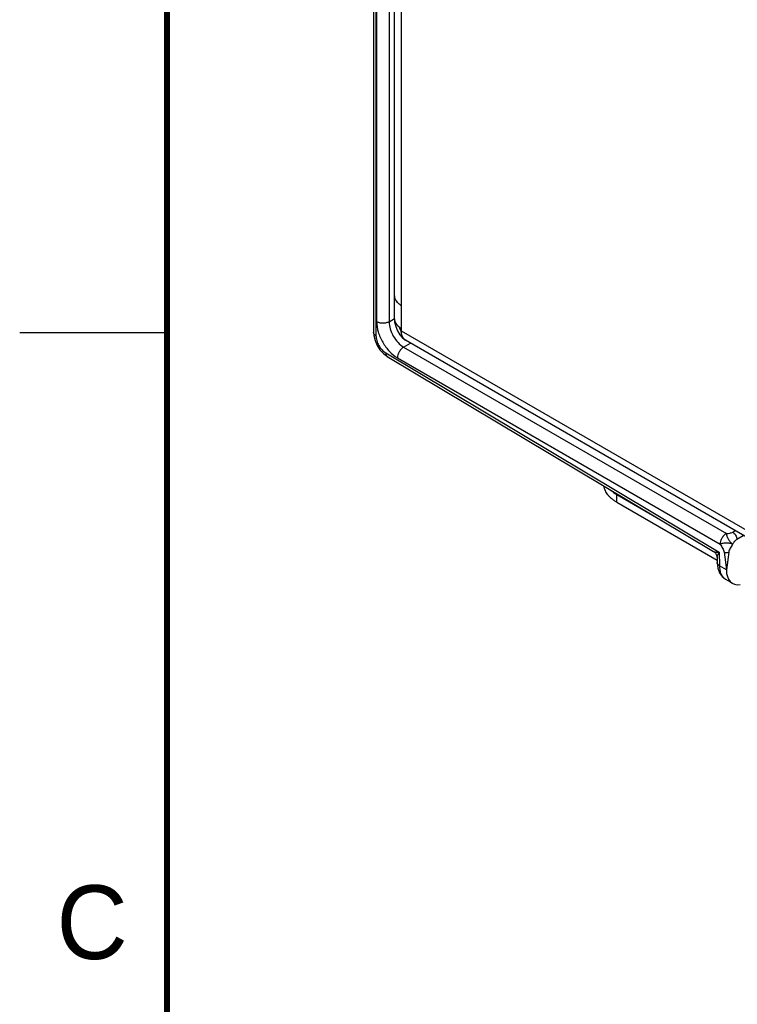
# Model space of a CAD drawing. Header units: inches. Extents: x 0 to 22, y 0 to 17.
# Tile 10 of 37: x 0 to 2.4, y 10.5 to 13.8. Entities that reach past the tile are written whole.
import ezdxf

# ---------------------------------------------------------------- set-up
doc = ezdxf.new("R2010")
doc.units = ezdxf.units.IN
doc.header["$LTSCALE"] = 1.21
doc.header["$MEASUREMENT"] = 0
doc.layers.get('0').update_dxf_attribs({"linetype": 'CONTINUOUS'})
doc.layers.add('03___PRT_ALL_CURVES', color=7, linetype='CONTINUOUS')
doc.layers.add('FEATURES', color=7, linetype='CONTINUOUS')
doc.styles.add('TEXTSTYLE_2', font='txt')

msp = doc.modelspace()

# ---------------------------------------------------------------- linework, layer by layer
at = {"color": 7, "linetype": 'CONTINUOUS'}
for p, q in [((1.2007, 15.1268), (1.2007, 12.7505)), ((1.2087, 15.1158), (1.2087, 12.7395)), ((1.211, 15.0658), (1.211, 12.7869)), ((1.2532, 15.0657), (1.2532, 12.7868)), ((1.2532, 12.7868), (1.2711, 12.7973)), ((1.2007, 12.7505), (1.2015, 12.7398)), ((1.3025, 12.7009), (1.3257, 12.7146)), ((1.3025, 12.7009), (2.3973, 12.0688)), ((1.2341, 12.6788), (1.2473, 12.6689)), ((1.242, 12.681), (2.3732, 12.0051)), ((1.2472, 12.6689), (2.3535, 12.0078)), ((1.2817, 12.6644), (2.3764, 12.0323)), ((2.4189, 12.0733), (2.4276, 12.0784)), ((2.4331, 12.0488), (2.4546, 12.0614)), ((2.3732, 12.0051), (2.3739, 11.9592)), ((2.3896, 12.0056), (2.3975, 11.9451)), ((2.4054, 12.0055), (2.3975, 11.9451)), ((2.3657, 11.9868), (2.366, 11.9699)), ((2.366, 11.9699), (2.366, 11.9699)), ((2.3975, 11.9451), (2.3739, 11.9592)), ((2.3945, 11.9135), (2.4179, 11.8995))]:
    msp.add_line(p, q, dxfattribs=at)
at = {"color": 3, "linetype": 'CONTINUOUS'}
for p, q in [((1.2711, 12.797), (1.2711, 15.0285)), ((1.2946, 15.004), (1.2946, 12.7562)), ((1.2769, 12.8573), (1.2801, 12.8534)), ((1.2873, 12.7692), (1.2877, 12.7689)), ((1.2946, 12.7562), (2.6904, 11.9503)), ((1.2975, 12.7385), (1.2963, 12.7423)), ((2.649, 11.9505), (1.3091, 12.7242))]:
    msp.add_line(p, q, dxfattribs=at)
at = {"color": 2, "linetype": 'CONTINUOUS'}
msp.add_line((0, 12.75), (0.5, 12.75), dxfattribs=at)
at = {"color": 7, "linetype": 'CONTINUOUS', "const_width": 0.02}
msp.add_lwpolyline([(0.5, 16.5), (0.5, 0.5)], dxfattribs=at)
at = {"color": 3, "linetype": 'CONTINUOUS'}
for points in [[(1.2711, 12.7971), (1.272, 12.7862), (1.2759, 12.7707), (1.2822, 12.7556)], [(1.2822, 12.7556), (1.2899, 12.7424), (1.2985, 12.7322), (1.3091, 12.7242)]]:
    msp.add_lwpolyline(points, dxfattribs=at)
at = {"color": 7, "linetype": 'CONTINUOUS'}
for points in [[(1.2015, 12.7398), (1.2055, 12.7231), (1.2125, 12.7068), (1.2222, 12.6918), (1.2341, 12.6788)], [(2.3535, 12.0078), (2.3548, 12.0071), (2.3603, 12.0019), (2.364, 11.9954), (2.3657, 11.988), (2.3657, 11.9868)], [(2.366, 11.9699), (2.3682, 11.9512), (2.3742, 11.9351), (2.3836, 11.9222), (2.3945, 11.9135)]]:
    msp.add_lwpolyline(points, dxfattribs=at)
at = {"color": 3, "linetype": 'CONTINUOUS'}
msp.add_arc((1.3129, 12.8052), 0.044, 218.8069, 223.1306, dxfattribs=at)
at = {"color": 7, "linetype": 'CONTINUOUS'}
msp.add_ellipse((2.4688, 11.9856), major_axis=(0.0507, 0.0862), ratio=0.582437, start_param=-3.922731, end_param=-2.699542, dxfattribs=at)
at = {"color": 3, "linetype": 'CONTINUOUS'}
for points, knots in [([(1.2711, 12.8746), (1.2711, 12.8731), (1.2714, 12.87), (1.2726, 12.8655), (1.2745, 12.8611), (1.2772, 12.8568), (1.2806, 12.8527), (1.2846, 12.8488), (1.2893, 12.8452), (1.2928, 12.843), (1.2946, 12.8419)], [0, 0, 0, 0, 0.108021, 0.218076, 0.331992, 0.451325, 0.577261, 0.710623, 0.851618, 1, 1, 1, 1]), ([(1.2711, 12.8746), (1.2711, 12.8734), (1.2713, 12.8708), (1.2718, 12.8684), (1.2722, 12.8672)], [0, 0, 0, 0, 0.496804, 1, 1, 1, 1]), ([(1.2711, 12.7971), (1.2711, 12.7966), (1.2712, 12.7946), (1.2715, 12.7926), (1.2718, 12.7911)], [0, 0, 0, 0, 0.2489, 1, 1, 1, 1]), ([(1.2711, 12.797), (1.2711, 12.7953), (1.2715, 12.7918), (1.273, 12.7866), (1.2756, 12.7816), (1.2778, 12.7785), (1.2791, 12.777)], [0, 0, 0, 0, 0.236365, 0.478536, 0.731708, 1, 1, 1, 1]), ([(1.2718, 12.7911), (1.2724, 12.7887), (1.2741, 12.7839), (1.2769, 12.7796), (1.2786, 12.7776)], [0, 0, 0, 0, 0.4826, 1, 1, 1, 1]), ([(1.2791, 12.777), (1.2797, 12.7763), (1.2822, 12.7735), (1.285, 12.7709), (1.2873, 12.7692)], [0, 0, 0, 0, 0.239672, 1, 1, 1, 1]), ([(1.2873, 12.7692), (1.2879, 12.7688), (1.2902, 12.767), (1.2927, 12.7655), (1.2946, 12.7644)], [0, 0, 0, 0, 0.243598, 1, 1, 1, 1]), ([(1.2877, 12.7689), (1.2878, 12.7683), (1.2881, 12.7671), (1.2887, 12.7651), (1.2896, 12.7631), (1.2902, 12.7618), (1.2905, 12.7611)], [0, 0, 0, 0, 0.220172, 0.468907, 0.733161, 1, 1, 1, 1]), ([(1.2905, 12.7611), (1.2908, 12.7606), (1.2914, 12.7596), (1.2924, 12.7582), (1.2934, 12.757), (1.2942, 12.7564), (1.2946, 12.7562)], [0, 0, 0, 0, 0.282904, 0.548139, 0.788534, 1, 1, 1, 1]), ([(1.3091, 12.7242), (1.3079, 12.7248), (1.3057, 12.7264), (1.3028, 12.7292), (1.3003, 12.7327), (1.2982, 12.7366), (1.2966, 12.7409), (1.2954, 12.7457), (1.2947, 12.7508), (1.2946, 12.7544), (1.2946, 12.7562)], [0, 0, 0, 0, 0.108022, 0.218073, 0.331987, 0.451321, 0.577252, 0.710601, 0.851598, 1, 1, 1, 1]), ([(1.2963, 12.7423), (1.2957, 12.7445), (1.2948, 12.7491), (1.2946, 12.7538), (1.2946, 12.7562)], [0, 0, 0, 0, 0.481835, 1, 1, 1, 1]), ([(1.3013, 12.7314), (1.3009, 12.7319), (1.2994, 12.7342), (1.2982, 12.7366), (1.2975, 12.7385)], [0, 0, 0, 0, 0.241782, 1, 1, 1, 1]), ([(1.3091, 12.7242), (1.3075, 12.7251), (1.3047, 12.7272), (1.3023, 12.7299), (1.3013, 12.7314)], [0, 0, 0, 0, 0.492036, 1, 1, 1, 1])]:
    msp.add_open_spline(points, degree=3, knots=knots, dxfattribs=at)
at = {"color": 7, "linetype": 'CONTINUOUS'}
for points, knots in [([(1.211, 12.7869), (1.211, 12.7753), (1.2153, 12.7508), (1.2305, 12.7165), (1.2526, 12.6862), (1.2716, 12.6702), (1.2817, 12.6644)], [0, 0, 0, 0, 0.237148, 0.499989, 0.762837, 1, 1, 1, 1]), ([(1.2532, 12.7868), (1.2502, 12.785), (1.2432, 12.7826), (1.232, 12.7814), (1.2209, 12.7826), (1.214, 12.7851), (1.211, 12.7869)], [0, 0, 0, 0, 0.237759, 0.500549, 0.76304, 1, 1, 1, 1]), ([(1.2532, 12.7868), (1.2532, 12.7786), (1.2561, 12.7615), (1.2666, 12.7374), (1.2821, 12.7161), (1.2955, 12.705), (1.3025, 12.7009)], [0, 0, 0, 0, 0.237477, 0.50022, 0.762847, 1, 1, 1, 1]), ([(1.2087, 12.7395), (1.2064, 12.7408), (1.2026, 12.7437), (1.2007, 12.7484), (1.2007, 12.7505)], [0, 0, 0, 0, 0.550743, 1, 1, 1, 1]), ([(1.2087, 12.7395), (1.2087, 12.734), (1.2107, 12.7224), (1.2178, 12.7061), (1.2283, 12.6916), (1.2373, 12.6839), (1.242, 12.681)], [0, 0, 0, 0, 0.236702, 0.498901, 0.761696, 1, 1, 1, 1]), ([(1.3025, 12.7009), (1.2995, 12.6991), (1.2939, 12.6943), (1.2874, 12.6853), (1.2829, 12.6751), (1.2817, 12.6678), (1.2817, 12.6644)], [0, 0, 0, 0, 0.238298, 0.501098, 0.763301, 1, 1, 1, 1]), ([(1.242, 12.681), (1.242, 12.6785), (1.2425, 12.6738), (1.2455, 12.6699), (1.2472, 12.6689)], [0, 0, 0, 0, 0.552062, 1, 1, 1, 1]), ([(2.3973, 12.0688), (2.3943, 12.067), (2.3887, 12.0622), (2.3822, 12.0532), (2.3777, 12.043), (2.3764, 12.0357), (2.3764, 12.0323)], [0, 0, 0, 0, 0.238326, 0.501098, 0.763273, 1, 1, 1, 1]), ([(2.3973, 12.0688), (2.3969, 12.0675), (2.3975, 12.0651), (2.3985, 12.0621), (2.3997, 12.0585), (2.4016, 12.0539), (2.4045, 12.0484), (2.4073, 12.044), (2.4097, 12.0407), (2.4116, 12.0386), (2.4135, 12.0366), (2.4155, 12.0342), (2.4173, 12.0323), (2.4187, 12.0322)], [0, 0, 0, 0, 0.097699, 0.156914, 0.219879, 0.355554, 0.500798, 0.646029, 0.715197, 0.781059, 0.843797, 0.903218, 1, 1, 1, 1]), ([(2.3973, 12.0688), (2.4011, 12.0688), (2.4085, 12.0694), (2.4158, 12.0715), (2.4189, 12.0733)], [0, 0, 0, 0, 0.521332, 1, 1, 1, 1]), ([(2.4189, 12.0733), (2.4208, 12.0721), (2.4246, 12.0689), (2.4291, 12.0628), (2.4321, 12.056), (2.4331, 12.0511), (2.4331, 12.0488)], [0, 0, 0, 0, 0.23728, 0.500621, 0.763369, 1, 1, 1, 1]), ([(2.4187, 12.0322), (2.4159, 12.0336), (2.4088, 12.0354), (2.3995, 12.0361), (2.3914, 12.0358), (2.3865, 12.0352), (2.3828, 12.0345), (2.3798, 12.0339), (2.3773, 12.0333), (2.3764, 12.0323)], [0, 0, 0, 0, 0.218139, 0.500174, 0.645644, 0.781301, 0.844145, 0.903365, 1, 1, 1, 1]), ([(2.3764, 12.0323), (2.379, 12.0278), (2.3845, 12.0196), (2.3889, 12.0103), (2.3896, 12.0056)], [0, 0, 0, 0, 0.518516, 1, 1, 1, 1]), ([(2.4187, 12.0322), (2.4161, 12.0276), (2.4106, 12.0194), (2.406, 12.0101), (2.4054, 12.0055)], [0, 0, 0, 0, 0.533586, 1, 1, 1, 1]), ([(2.4187, 12.0322), (2.4207, 12.0356), (2.4248, 12.0418), (2.4302, 12.0471), (2.4331, 12.0488)], [0, 0, 0, 0, 0.537718, 1, 1, 1, 1]), ([(2.3535, 12.0078), (2.3546, 12.0072), (2.3573, 12.0063), (2.3639, 12.0052), (2.3693, 12.0051), (2.3732, 12.0051)], [0, 0, 0, 0, 0.187374, 0.421283, 1, 1, 1, 1]), ([(2.3657, 11.9868), (2.3657, 11.988), (2.3662, 11.9908), (2.3686, 11.9971), (2.3712, 12.0018), (2.3732, 12.0051)], [0, 0, 0, 0, 0.187338, 0.421246, 1, 1, 1, 1]), ([(2.3896, 12.0056), (2.392, 12.0046), (2.3975, 12.004), (2.4029, 12.0046), (2.4054, 12.0055)], [0, 0, 0, 0, 0.499345, 1, 1, 1, 1]), ([(2.3739, 11.9592), (2.3717, 11.9605), (2.3679, 11.9633), (2.366, 11.9678), (2.366, 11.9699)], [0, 0, 0, 0, 0.552043, 1, 1, 1, 1]), ([(2.3739, 11.9592), (2.3739, 11.9542), (2.3747, 11.9446), (2.3786, 11.9314), (2.3852, 11.9207), (2.3913, 11.9154), (2.3945, 11.9135)], [0, 0, 0, 0, 0.288846, 0.548135, 0.781854, 1, 1, 1, 1])]:
    msp.add_open_spline(points, degree=3, knots=knots, dxfattribs=at)
at = {"layer": '03___PRT_ALL_CURVES', "color": 40, "linetype": 'CONTINUOUS'}
for p, q in [((1.2711, 12.7971), (1.2715, 12.7926)), ((1.2715, 12.7926), (1.2716, 12.7919)), ((1.2716, 12.7919), (1.2726, 12.7882)), ((1.2726, 12.7882), (1.2731, 12.7868)), ((1.2946, 12.7644), (1.2946, 12.7562)), ((1.3012, 12.7314), (1.2999, 12.7335))]:
    msp.add_line(p, q, dxfattribs=at)
for points, knots in [([(1.2731, 12.7868), (1.2732, 12.7866), (1.2734, 12.7862), (1.2736, 12.7857), (1.2737, 12.7854), (1.2739, 12.7849), (1.2742, 12.7844), (1.2745, 12.7838), (1.2749, 12.7831), (1.2752, 12.7825), (1.2756, 12.7819), (1.276, 12.7812), (1.2763, 12.7807), (1.2766, 12.7803), (1.2768, 12.78), (1.277, 12.7797), (1.2772, 12.7795), (1.2774, 12.7792), (1.2775, 12.7789), (1.2777, 12.7788), (1.2778, 12.7786), (1.2781, 12.7782), (1.2786, 12.7776), (1.2789, 12.7772), (1.2791, 12.777)], [0, 0, 0, 0, 0.0625, 0.125, 0.15625, 0.1875, 0.25, 0.3125, 0.375, 0.4375, 0.5, 0.5625, 0.625, 0.65625, 0.6875, 0.71875, 0.75, 0.78125, 0.8125, 0.828125, 0.84375, 0.875, 0.9375, 1, 1, 1, 1]), ([(1.2791, 12.777), (1.2793, 12.7767), (1.2798, 12.7761), (1.2805, 12.7754), (1.281, 12.7748), (1.2815, 12.7743), (1.2823, 12.7736), (1.283, 12.7729), (1.2835, 12.7723), (1.2842, 12.7718), (1.2848, 12.7713), (1.2854, 12.7707), (1.2859, 12.7703), (1.2864, 12.77), (1.287, 12.7694), (1.2877, 12.7689), (1.2884, 12.7684), (1.2891, 12.7679), (1.29, 12.7673), (1.2908, 12.7667), (1.2913, 12.7664), (1.2917, 12.7661), (1.2924, 12.7657), (1.2934, 12.7651), (1.2942, 12.7646), (1.2946, 12.7644)], [0, 0, 0, 0, 0.0625, 0.125, 0.15625, 0.1875, 0.25, 0.3125, 0.34375, 0.375, 0.4375, 0.46875, 0.5, 0.53125, 0.5625, 0.625, 0.65625, 0.6875, 0.75, 0.8125, 0.828125, 0.84375, 0.875, 0.9375, 1, 1, 1, 1]), ([(1.2963, 12.7424), (1.2962, 12.7426), (1.2961, 12.7431), (1.2959, 12.7438), (1.2958, 12.7442), (1.2958, 12.7445), (1.2957, 12.7448), (1.2956, 12.7451), (1.2955, 12.7457), (1.2954, 12.7463), (1.2953, 12.7468), (1.2952, 12.7474), (1.2951, 12.7479), (1.2951, 12.7485), (1.295, 12.7489), (1.295, 12.7493), (1.2949, 12.7499), (1.2948, 12.7506), (1.2948, 12.7512), (1.2947, 12.7518), (1.2947, 12.7523), (1.2947, 12.7529), (1.2946, 12.7533), (1.2946, 12.7535), (1.2946, 12.7539), (1.2946, 12.7544), (1.2946, 12.7552), (1.2946, 12.7559), (1.2946, 12.7562)], [0, 0, 0, 0, 0.0625, 0.125, 0.15625, 0.171875, 0.1875, 0.21875, 0.25, 0.3125, 0.34375, 0.375, 0.4375, 0.46875, 0.5, 0.53125, 0.5625, 0.625, 0.65625, 0.6875, 0.75, 0.78125, 0.8125, 0.828125, 0.84375, 0.875, 0.9375, 1, 1, 1, 1]), ([(1.2999, 12.7335), (1.2998, 12.7337), (1.2996, 12.734), (1.2994, 12.7344), (1.2993, 12.7347), (1.2991, 12.735), (1.2989, 12.7354), (1.2986, 12.736), (1.2983, 12.7365), (1.2981, 12.7371), (1.2979, 12.7376), (1.2976, 12.7382), (1.2974, 12.7388), (1.2972, 12.7394), (1.297, 12.74), (1.2968, 12.7406), (1.2966, 12.7414), (1.2964, 12.742), (1.2963, 12.7424)], [0, 0, 0, 0, 0.0625, 0.125, 0.15625, 0.1875, 0.25, 0.3125, 0.375, 0.4375, 0.5, 0.5625, 0.625, 0.6875, 0.75, 0.8125, 0.875, 1, 1, 1, 1]), ([(1.3043, 12.7278), (1.3042, 12.7279), (1.304, 12.7281), (1.3036, 12.7285), (1.3034, 12.7287), (1.3033, 12.7288), (1.3032, 12.729), (1.303, 12.7292), (1.3029, 12.7293), (1.3028, 12.7295), (1.3027, 12.7296), (1.3025, 12.7297), (1.3024, 12.7299), (1.3023, 12.73), (1.3022, 12.7302), (1.3019, 12.7305), (1.3016, 12.7309), (1.3014, 12.7313), (1.3012, 12.7314)], [0, 0, 0, 0, 0.125, 0.25, 0.3125, 0.34375, 0.375, 0.4375, 0.46875, 0.5, 0.53125, 0.5625, 0.625, 0.65625, 0.6875, 0.75, 0.875, 1, 1, 1, 1]), ([(1.309, 12.7242), (1.3088, 12.7243), (1.3086, 12.7245), (1.3083, 12.7246), (1.3081, 12.7248), (1.3078, 12.725), (1.3073, 12.7253), (1.3065, 12.7259), (1.3058, 12.7265), (1.3052, 12.727), (1.3048, 12.7273), (1.3045, 12.7276), (1.3043, 12.7278)], [0, 0, 0, 0, 0.125, 0.15625, 0.1875, 0.25, 0.375, 0.5, 0.75, 0.8125, 0.875, 1, 1, 1, 1])]:
    msp.add_open_spline(points, degree=3, knots=knots, dxfattribs=at)
at = {"layer": 'FEATURES', "color": 7, "linetype": 'CONTINUOUS'}
for p, q in [((2.0261, 12.2004), (2.1817, 12.1105)), ((2.0261, 12.1743), (2.0261, 12.2004)), ((2.0261, 12.1743), (2.3658, 11.9781))]:
    msp.add_line(p, q, dxfattribs=at)
for points, knots in [([(2.0261, 12.1743), (2.023, 12.176), (2.0171, 12.1797), (2.009, 12.1859), (2.0018, 12.1924), (1.9957, 12.1993), (1.9906, 12.2064), (1.9867, 12.2138), (1.9839, 12.2215), (1.9829, 12.2267), (1.9825, 12.2292)], [0, 0, 0, 0, 0.146865, 0.28692, 0.42003, 0.546466, 0.66675, 0.781662, 0.892292, 1, 1, 1, 1]), ([(2.0048, 12.2159), (2.0079, 12.213), (2.0147, 12.2074), (2.0221, 12.2026), (2.0261, 12.2004)], [0, 0, 0, 0, 0.484413, 1, 1, 1, 1])]:
    msp.add_open_spline(points, degree=3, knots=knots, dxfattribs=at)

# ---------------------------------------------------------------- texts
at = {"color": 2, "linetype": 'CONTINUOUS', "insert": (0.125, 10.875), "char_height": 0.25, "width": 0.25, "attachment_point": 1, "line_spacing_factor": 0.9, "style": 'TEXTSTYLE_2'}
msp.add_mtext('C', dxfattribs=at)

doc.saveas('drawing.dxf')
